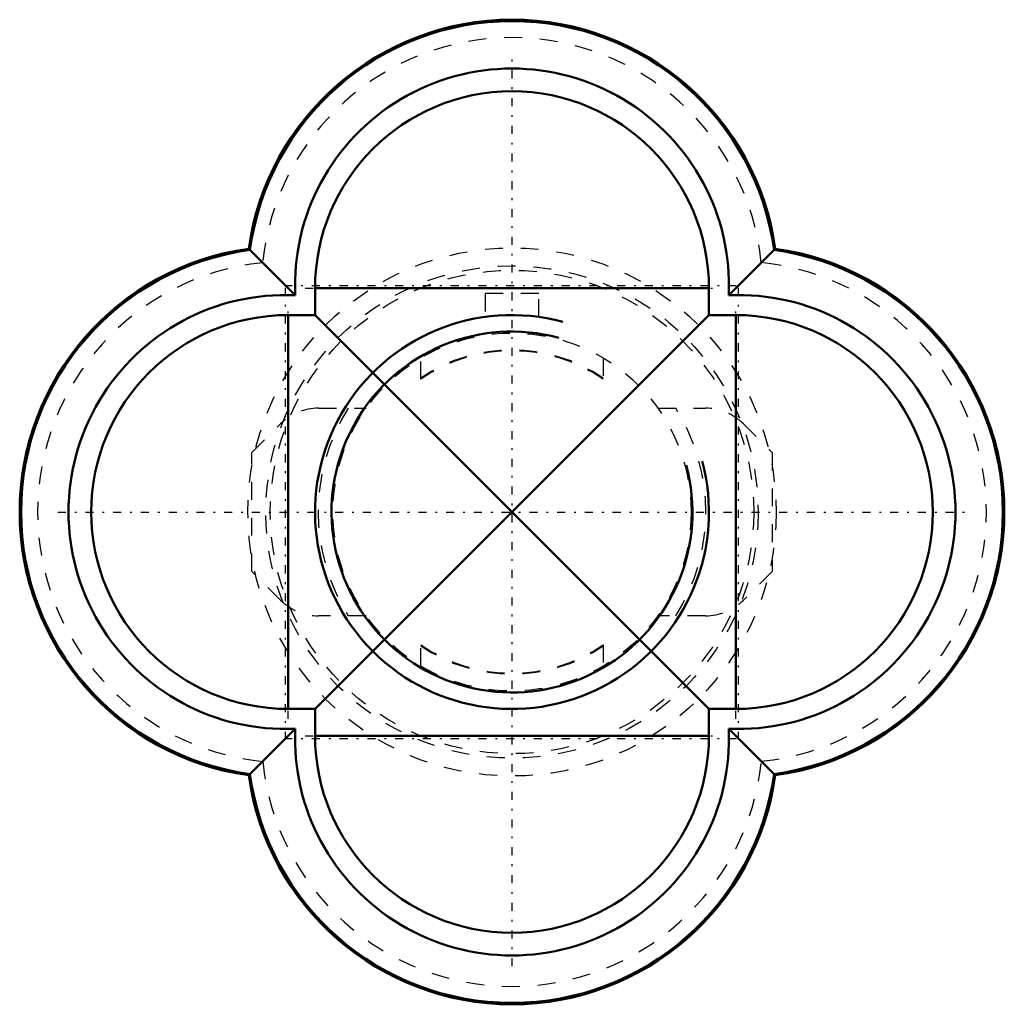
# Model space of a CAD drawing. Header units: millimetres. Extents: x -27.5 to 27.5, y -27.5 to 27.5.
import ezdxf

# ---------------------------------------------------------------- set-up
doc = ezdxf.new("R2010")
doc.units = ezdxf.units.MM
doc.linetypes.add('Center', pattern=[1.5, 0.45, -0.5, 0.05, -0.5])
doc.linetypes.add('Dashed', pattern=[2, 1, -1])
for name, color, linetype, lineweight in [('AM_0', 7, 'Continuous', 30), ('AM_10', 7, 'Continuous', 5), ('AM_3', 7, 'Dashed', 5), ('AM_7', 7, 'Center', 5)]:
    doc.layers.add(name, color=color, linetype=linetype, lineweight=lineweight)

msp = doc.modelspace()

# ---------------------------------------------------------------- linework, layer by layer
at = {"layer": 'AM_0', "color": 7, "linetype": 'Continuous', "lineweight": 50}
for p, q in [((-14.707, 14.707), (-12.109, 12.109)), ((12.109, 12.109), (14.707, 14.707)), ((-11, 12.5), (-11, 11)), ((-11, 12.5), (11, 12.5)), ((11, 12.5), (11, 11)), ((-12.5, 11), (-12.5, -11)), ((-11, 11), (-12.5, 11)), ((-11, 11), (11, -11)), ((12.5, 11), (11, 11)), ((12.5, 11), (12.5, -11)), ((-11, -11), (11, 11)), ((-11, -11), (-12.5, -11)), ((-11, -11), (-11, -12.5)), ((12.5, -11), (11, -11)), ((11, -11), (11, -12.5)), ((-12.109, -12.109), (-14.707, -14.707)), ((-11, -12.5), (11, -12.5)), ((14.707, -14.707), (12.109, -12.109))]:
    msp.add_line(p, q, dxfattribs=at)
for centre, radius, start, end in [((0, 12.65), 14.85, 7.9616, 172.0384), ((0, 12.65), 14.772, 7.7325, 172.2675), ((0, 12.65), 12.122, 357.4443, 182.5557), ((0, 12.5), 11, 0, 180), ((-12.65, 0), 14.85, 97.9616, 262.0384), ((-12.65, 0), 14.772, 97.7325, 262.2675), ((12.65, 0), 14.772, 277.7325, 82.2675), ((12.65, 0), 14.85, 277.9616, 82.0384), ((-12.65, 0), 12.122, 87.4443, 272.5557), ((12.65, 0), 12.122, 267.4443, 92.5557), ((12.5, 0), 11, 270, 90), ((-12.5, 0), 11, 90, 270), ((0, -12.65), 12.122, 177.4443, 2.5557), ((0, -12.5), 11, 180, 0), ((0, -12.65), 14.85, 187.9616, 352.0384), ((0, -12.65), 14.772, 187.7325, 352.2675)]:
    msp.add_arc(centre, radius, start, end, dxfattribs=at)
at = {"layer": 'AM_10', "color": 7, "linetype": 'Continuous', "lineweight": 50}
for radius in [11, 10.08]:
    msp.add_arc((0, 0), radius, 75, 15, dxfattribs=at)
at = {"layer": 'AM_3', "color": 6, "linetype": 'Dashed', "lineweight": 25}
for p, q in [((1.5, 12.2), (-1.5, 12.2)), ((-1.5, 12.2), (-1.5, 10.897)), ((1.5, 10.897), (1.5, 12.2)), ((-5.1, 7.416), (-5.1, 8.602)), ((5.1, 8.602), (5.1, 7.416)), ((-10.802, 5.8), (-8.146, 5.8)), ((8.146, 5.8), (10.802, 5.8)), ((-14.528, 3.317), (-12.923, 4.921)), ((12.923, 4.921), (14.528, 3.317)), ((-14.528, -3.317), (-14.528, 3.317)), ((14.528, 3.317), (14.528, -3.317)), ((-12.923, -4.921), (-14.528, -3.317)), ((14.528, -3.317), (12.923, -4.921)), ((-8.146, -5.8), (-10.802, -5.8)), ((10.802, -5.8), (8.146, -5.8)), ((-5.1, -8.602), (-5.1, -7.416)), ((5.1, -7.416), (5.1, -8.602))]:
    msp.add_line(p, q, dxfattribs=at)
for radius in [14.75, 13.75, 13.5, 10]:
    msp.add_circle((0, 0), radius, dxfattribs=at)
for centre, radius, start, end in [((0, 12.5), 14, 5.8506, 174.1494), ((-12.5, 0), 14, 95.8506, 264.1494), ((12.5, 0), 14, 275.8506, 84.1494), ((0, 0), 9.05, 55.6993, 124.3007), ((0, 0), 9, 55.4837, 124.5163), ((-10.802, 2.8), 3, 90, 135), ((0, 0), 10.83, 147.6192, 212.3808), ((0, 0), 10.83, 327.6192, 32.3808), ((10.802, 2.8), 3, 45, 90), ((-10.802, -2.8), 3, 225, 270), ((10.802, -2.8), 3, 270, 315), ((0, 0), 9, 235.4837, 304.5163), ((0, 0), 9.05, 235.6993, 304.3007), ((0, -12.5), 14, 185.8506, 354.1494)]:
    msp.add_arc(centre, radius, start, end, dxfattribs=at)
at = {"layer": 'AM_7', "color": 4, "linetype": 'Center', "lineweight": 25}
for p, q in [((0, -25.378), (0, 25.378)), ((-12.65, -12.728), (-12.65, 12.728)), ((12.65, -12.728), (12.65, 12.728)), ((-12.728, 12.65), (12.728, 12.65)), ((-11.55, 12.5), (11.55, 12.5)), ((-12.5, -11.55), (-12.5, 11.55)), ((12.5, -11.55), (12.5, 11.55)), ((-25.378, 0), (25.378, 0)), ((-12.728, -12.65), (12.728, -12.65)), ((-11.55, -12.5), (11.55, -12.5))]:
    msp.add_line(p, q, dxfattribs=at)

doc.saveas('drawing.dxf')
